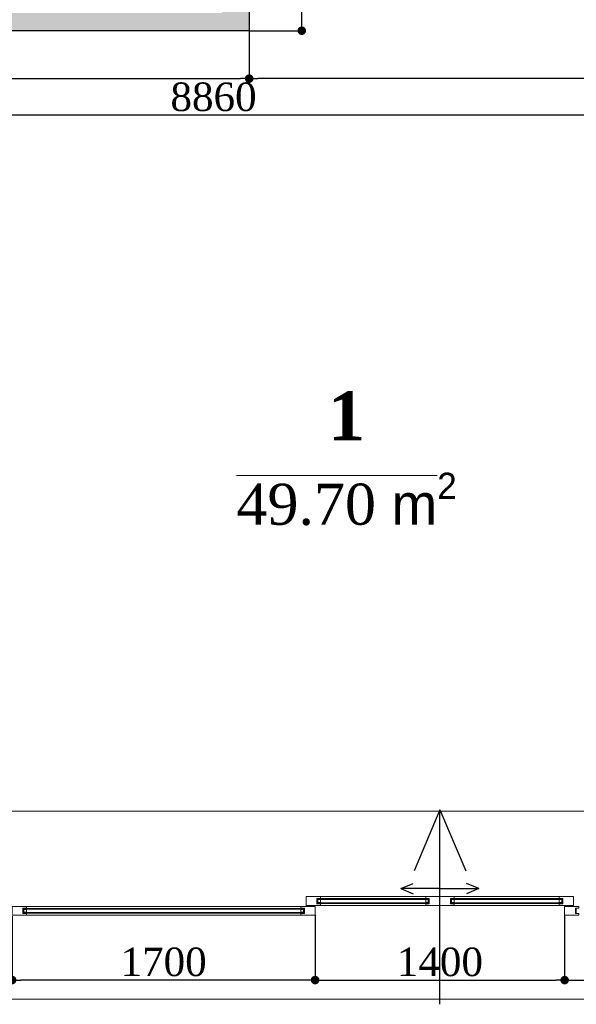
# Model space of a CAD drawing. Header units: feet. Extents: x 1854913 to 1946563, y 4620140 to 4662761.
# Tile 2 of 26: x 1859575 to 1862698, y 4632684 to 4638211. Entities that reach past the tile are written whole.
import ezdxf

# ---------------------------------------------------------------- set-up
doc = ezdxf.new("R2010")
doc.units = ezdxf.units.FT
doc.header["$MEASUREMENT"] = 0
doc.header["$PDMODE"] = 98
doc.header["$PDSIZE"] = 0.3
doc.layers.add('Fartebi', color=7, linetype='Continuous')
doc.layers.add('ZOMEBI', color=20, linetype='Continuous')
doc.layers.add('vid vne razreza', color=7, linetype='Continuous', lineweight=9)
doc.styles.get("Standard").update_dxf_attribs({"font": 'times.ttf'})
doc.dimstyles.new('ZO M100 Ark', dxfattribs={"dimscale": 8, "dimtxt": 8, "dimasz": 3, "dimexe": 0.5, "dimexo": 0, "dimgap": 2, "dimtad": 1, "dimtoh": 1, "dimdec": 0, "dimlfac": 10, "dimzin": 9, "dimtxsty": 'Standard', "dimblk": 'OBLIQUE', "dimcen": 2.5085, "dimdle": 0.5, "dimclrd": 20, "dimclre": 20, "dimclrt": 20, "dimadec": 0, "dimazin": 0, "dimtfac": 1, "dimtdec": 0, "dimtofl": 0, "dimtmove": 0, "dimatfit": 3, "dimfxl": 1, "dimarcsym": 0})

# ---------------------------------------------------------------- blocks, each defined once
blk = doc.blocks.new('_Dot')
at = {"color": 0, "linetype": 'ByBlock', "lineweight": -2}
blk.add_line((-0.5, 0), (-1, 0), dxfattribs=at)
at = {"color": 0, "linetype": 'ByBlock', "lineweight": 40, "const_width": 0.5}
blk.add_lwpolyline([(-0.25, 0, 1), (0.25, 0, 1)], format="xyb", close=True, dxfattribs=at)
blk = doc.blocks.new('*D5449')
at = {"layer": 'Defpoints', "color": 0, "lineweight": 30, "transparency": 16777216}
for p in [(1860862.8, 4639848.7), (1861158, 4639848.7), (1860862.8, 4638148.7)]:
    blk.add_point(p, dxfattribs=at)
at = {"layer": 'ZOMEBI', "color": 5, "lineweight": -2, "transparency": 16777216}
for p, q in [((1860862.8, 4639848.7), (1861178, 4639848.7)), ((1861158, 4638196.7), (1861158, 4639800.7)), ((1860862.8, 4638148.7), (1861178, 4638148.7))]:
    blk.add_line(p, q, dxfattribs=at)
at = {"layer": 'ZOMEBI', "color": 5, "lineweight": -2, "transparency": 16777216, "xscale": 48, "yscale": 48, "zscale": 48}
for p, rotation in [((1861158, 4639848.7), 90), ((1861158, 4638148.7), 270)]:
    blk.add_blockref('_Dot', p, dxfattribs=dict(at, rotation=rotation))
at = {"layer": 'ZOMEBI', "color": 5, "lineweight": 5, "transparency": 16777216, "insert": (1861056.8, 4638998.7), "char_height": 160, "attachment_point": 5, "rotation": 90}
blk.add_mtext('1700', dxfattribs=at)
blk = doc.blocks.new('*D5454')
at = {"layer": 'Defpoints', "color": 0, "lineweight": 30, "transparency": 16777216}
for p in [(1856232.8, 4638148.7), (1860862.8, 4638148.7), (1860862.8, 4637879.7)]:
    blk.add_point(p, dxfattribs=at)
at = {"layer": 'ZOMEBI', "color": 5, "lineweight": -2, "transparency": 16777216}
for p, q in [((1856232.8, 4638148.7), (1856232.8, 4637859.7)), ((1860862.8, 4638148.7), (1860862.8, 4637859.7)), ((1856280.8, 4637879.7), (1860814.8, 4637879.7))]:
    blk.add_line(p, q, dxfattribs=at)
at = {"layer": 'ZOMEBI', "color": 5, "lineweight": -2, "transparency": 16777216, "xscale": 48, "yscale": 48, "zscale": 48, "rotation": 180}
blk.add_blockref('_Dot', (1856232.8, 4637879.7), dxfattribs=at)
at = {"layer": 'ZOMEBI', "color": 5, "lineweight": -2, "transparency": 16777216, "xscale": 48, "yscale": 48, "zscale": 48}
blk.add_blockref('_Dot', (1860862.8, 4637879.7), dxfattribs=at)
at = {"layer": 'ZOMEBI', "color": 5, "lineweight": 5, "transparency": 16777216, "insert": (1858547.8, 4637980.8), "char_height": 160, "attachment_point": 5}
blk.add_mtext('4630', dxfattribs=at)
blk = doc.blocks.new('*D5455')
at = {"layer": 'Defpoints', "color": 0, "lineweight": 30, "transparency": 16777216}
for p in [(1860862.8, 4638148.7), (1865092.8, 4638148.7), (1860862.8, 4637879.7)]:
    blk.add_point(p, dxfattribs=at)
at = {"layer": 'ZOMEBI', "color": 5, "lineweight": -2, "transparency": 16777216}
for p, q in [((1860862.8, 4638148.7), (1860862.8, 4637859.7)), ((1865092.8, 4638148.7), (1865092.8, 4637859.7)), ((1865044.8, 4637879.7), (1860910.8, 4637879.7))]:
    blk.add_line(p, q, dxfattribs=at)
at = {"layer": 'ZOMEBI', "color": 5, "lineweight": -2, "transparency": 16777216, "xscale": 48, "yscale": 48, "zscale": 48, "rotation": 180}
blk.add_blockref('_Dot', (1860862.8, 4637879.7), dxfattribs=at)
at = {"layer": 'ZOMEBI', "color": 5, "lineweight": -2, "transparency": 16777216, "xscale": 48, "yscale": 48, "zscale": 48}
blk.add_blockref('_Dot', (1865092.8, 4637879.7), dxfattribs=at)
at = {"layer": 'ZOMEBI', "color": 5, "lineweight": 5, "transparency": 16777216, "insert": (1862977.8, 4637980.8), "char_height": 160, "attachment_point": 5}
blk.add_mtext('4230', dxfattribs=at)
blk = doc.blocks.new('*D5456')
at = {"layer": 'Defpoints', "color": 0, "lineweight": 30, "transparency": 16777216}
for p in [(1856232.8, 4638004.2), (1865092.8, 4637944.5), (1856232.8, 4637675.5)]:
    blk.add_point(p, dxfattribs=at)
at = {"layer": 'ZOMEBI', "color": 5, "lineweight": -2, "transparency": 16777216}
for p, q in [((1856232.8, 4638004.2), (1856232.8, 4637655.5)), ((1865092.8, 4637944.5), (1865092.8, 4637655.5)), ((1865044.8, 4637675.5), (1856280.8, 4637675.5))]:
    blk.add_line(p, q, dxfattribs=at)
at = {"layer": 'ZOMEBI', "color": 5, "lineweight": -2, "transparency": 16777216, "xscale": 48, "yscale": 48, "zscale": 48, "rotation": 180}
blk.add_blockref('_Dot', (1856232.8, 4637675.5), dxfattribs=at)
at = {"layer": 'ZOMEBI', "color": 5, "lineweight": -2, "transparency": 16777216, "xscale": 48, "yscale": 48, "zscale": 48}
blk.add_blockref('_Dot', (1865092.8, 4637675.5), dxfattribs=at)
at = {"layer": 'ZOMEBI', "color": 5, "lineweight": 5, "transparency": 16777216, "insert": (1860662.8, 4637776.6), "char_height": 160, "attachment_point": 5}
blk.add_mtext('8860', dxfattribs=at)
blk = doc.blocks.new('*D5500')
at = {"layer": 'Defpoints', "color": 0, "lineweight": 5, "transparency": 16777216}
for p in [(1859532.8, 4633178.7, -26089.3), (1861232.8, 4633183.5, -26089.3), (1859532.8, 4632819.8)]:
    blk.add_point(p, dxfattribs=at)
at = {"layer": 'ZOMEBI', "color": 5, "lineweight": -2, "transparency": 16777216}
for p, q in [((1859532.8, 4633178.7), (1859532.8, 4632799.8)), ((1861232.8, 4633183.5), (1861232.8, 4632799.8)), ((1861184.8, 4632819.8), (1859580.8, 4632819.8))]:
    blk.add_line(p, q, dxfattribs=at)
at = {"layer": 'ZOMEBI', "color": 5, "lineweight": -2, "transparency": 16777216, "xscale": 48, "yscale": 48, "zscale": 48, "rotation": 180}
blk.add_blockref('_Dot', (1859532.8, 4632819.8), dxfattribs=at)
at = {"layer": 'ZOMEBI', "color": 5, "lineweight": -2, "transparency": 16777216, "xscale": 48, "yscale": 48, "zscale": 48}
blk.add_blockref('_Dot', (1861232.8, 4632819.8), dxfattribs=at)
at = {"layer": 'ZOMEBI', "color": 5, "lineweight": 5, "transparency": 16777216, "insert": (1860382.8, 4632921), "char_height": 160, "attachment_point": 5}
blk.add_mtext('1700', dxfattribs=at)
blk = doc.blocks.new('*D5501')
at = {"layer": 'Defpoints', "color": 0, "lineweight": 5, "transparency": 16777216}
for p in [(1861232.8, 4633183.5, -26089.3), (1862632.8, 4633183.5, -26089.3), (1862632.8, 4632819.8)]:
    blk.add_point(p, dxfattribs=at)
at = {"layer": 'ZOMEBI', "color": 5, "lineweight": -2, "transparency": 16777216}
for p, q in [((1861232.8, 4633183.5), (1861232.8, 4632799.8)), ((1862632.8, 4633183.5), (1862632.8, 4632799.8)), ((1861280.8, 4632819.8), (1862584.8, 4632819.8))]:
    blk.add_line(p, q, dxfattribs=at)
at = {"layer": 'ZOMEBI', "color": 5, "lineweight": -2, "transparency": 16777216, "xscale": 48, "yscale": 48, "zscale": 48, "rotation": 180}
blk.add_blockref('_Dot', (1861232.8, 4632819.8), dxfattribs=at)
at = {"layer": 'ZOMEBI', "color": 5, "lineweight": -2, "transparency": 16777216, "xscale": 48, "yscale": 48, "zscale": 48}
blk.add_blockref('_Dot', (1862632.8, 4632819.8), dxfattribs=at)
at = {"layer": 'ZOMEBI', "color": 5, "lineweight": 5, "transparency": 16777216, "insert": (1861932.8, 4632920.9), "char_height": 160, "attachment_point": 5}
blk.add_mtext('1400', dxfattribs=at)
blk = doc.blocks.new('*D5502')
at = {"layer": 'Defpoints', "color": 0, "lineweight": 5, "transparency": 16777216}
for p in [(1862632.8, 4633183.5, -26089.3), (1864332.8, 4633178.7, -26089.3), (1864332.8, 4632819.8)]:
    blk.add_point(p, dxfattribs=at)
at = {"layer": 'ZOMEBI', "color": 5, "lineweight": -2, "transparency": 16777216}
for p, q in [((1862632.8, 4633183.5), (1862632.8, 4632799.8)), ((1864332.8, 4633178.7), (1864332.8, 4632799.8)), ((1862680.8, 4632819.8), (1864284.8, 4632819.8))]:
    blk.add_line(p, q, dxfattribs=at)
at = {"layer": 'ZOMEBI', "color": 5, "lineweight": -2, "transparency": 16777216, "xscale": 48, "yscale": 48, "zscale": 48, "rotation": 180}
blk.add_blockref('_Dot', (1862632.8, 4632819.8), dxfattribs=at)
at = {"layer": 'ZOMEBI', "color": 5, "lineweight": -2, "transparency": 16777216, "xscale": 48, "yscale": 48, "zscale": 48}
blk.add_blockref('_Dot', (1864332.8, 4632819.8), dxfattribs=at)
at = {"layer": 'ZOMEBI', "color": 5, "lineweight": 5, "transparency": 16777216, "insert": (1863482.8, 4632921), "char_height": 160, "attachment_point": 5}
blk.add_mtext('1700', dxfattribs=at)

msp = doc.modelspace()

# ---------------------------------------------------------------- hatches: boundary and pattern name
at = {"lineweight": 0}
h = msp.add_hatch(dxfattribs=at)
h.set_pattern_fill('AR-CONC', color=256, scale=30)
h.set_pattern_definition([(50, (1743908.82, 4649245.15), (215.17805, -18.82564), [22.5, -247.5]), (355, (1743908.82, 4649245.15), (-41.6254, 225.65764), [18, -198]), (100.45144, (1743926.75, 4649243.58), (173.55265, 206.832), [19.12206, -210.34263]), (46.1842, (1743908.82, 4649305.15), (320.1724, -49.6558), [33.75, -371.25]), (96.63564, (1743935.5, 4649301), (280.3986, 292.2356), [28.6831, -315.5141]), (351.18416, (1743908.82, 4649305.15), (280.3986, 292.2356), [27, -297]), (21, (1743938.82, 4649290.15), (179.07212, -120.78567), [22.5, -247.5]), (326, (1743938.82, 4649290.15), (72.9946, 217.545), [18, -198]), (71.45144, (1743953.74, 4649280.08), (252.0667, 96.75935), [19.12206, -210.34263]), (37.5, (1743908.82, 4649245.15), (3.647957, 99.868156), [0, -195.6, 0, -201, 0, -198.75]), (7.5, (1743908.82, 4649245.15), (78.92086, 118.32351), [0, -114.6, 0, -191.1, 0, -75.75]), (327.5, (1743841.92, 4649245.15), (160.14673, -6.76646), [0, -75, 0, -234, 0, -310.5]), (317.5, (1743811.92, 4649245.15), (174.95585, 30.0315), [0, -97.5, 0, -155.4, 0, -220.5])])
h.paths.add_polyline_path([(1856232.8, 4637248.7), (1855982.8, 4637248.7), (1855982.8, 4640178.7), (1856212.8, 4640178.7), (1856212.8, 4640108.7), (1856547.8, 4640108.7), (1856547.8, 4640138.7), (1856597.8, 4640138.7), (1856597.8, 4639848.7), (1856232.8, 4639848.7), (1856232.8, 4638248.7), (1857632.8, 4638248.7), (1857632.8, 4639848.7), (1857477.8, 4639848.7), (1857477.8, 4640138.7), (1857527.8, 4640138.7), (1857527.8, 4640108.7), (1857837.8, 4640108.7), (1857837.8, 4640138.7), (1857887.8, 4640138.7), (1857887.8, 4639848.7), (1857732.8, 4639848.7), (1857732.8, 4638248.7), (1859132.8, 4638248.7), (1859132.8, 4639848.7), (1858767.8, 4639848.7), (1858767.8, 4640138.7), (1858817.8, 4640138.7), (1858817.8, 4640108.7), (1859597.8, 4640108.7), (1859597.8, 4640138.7), (1859647.8, 4640138.7), (1859647.8, 4639848.7), (1859232.8, 4639848.7), (1859232.8, 4638248.7), (1860712.8, 4638248.7), (1860712.8, 4639848.7), (1860527.8, 4639848.7), (1860527.8, 4640138.7), (1860577.8, 4640138.7), (1860577.8, 4640108.7), (1867852.8, 4640108.7), (1867852.8, 4639848.7), (1865192.8, 4639848.7), (1865192.8, 4638248.7), (1867892.8, 4638248.7), (1867892.8, 4638148.7), (1867742.8, 4638148.7), (1867742.8, 4637468.7), (1867642.8, 4637468.7), (1867642.8, 4638148.7), (1865192.8, 4638148.7), (1865192.8, 4636598.7), (1866442.8, 4636598.7), (1866442.8, 4636568.7), (1867742.8, 4636568.7), (1867742.8, 4636274), (1867642.8, 4636274), (1867642.8, 4636498.7), (1865192.8, 4636498.7), (1865192.8, 4636478.8), (1865092.8, 4636478.8), (1865092.8, 4639848.7), (1860862.8, 4639848.7), (1860862.8, 4638148.7), (1856232.8, 4638148.7)])
h.paths.add_polyline_path([(1868592.8, 4640108.7), (1869652.8, 4640108.7), (1869652.8, 4639848.7), (1868942.8, 4639848.7), (1868942.8, 4638048.7), (1868842.8, 4638048.7), (1868842.8, 4638148.7), (1868742.8, 4638148.7), (1868742.8, 4638248.7), (1868842.8, 4638248.7), (1868842.8, 4639848.7), (1868592.8, 4639848.7)])
h.paths.add_polyline_path([(1870392.8, 4639848.7), (1870392.8, 4640108.7), (1871562.8, 4640108.7), (1871562.8, 4640178.7), (1871792.8, 4640178.7), (1871792.8, 4633178.7), (1871212.8, 4633178.7), (1871212.8, 4634038.7), (1871402.8, 4634038.7), (1871402.8, 4634338.7), (1871472.8, 4634338.7), (1871472.8, 4636948.7), (1868942.8, 4636948.7), (1868942.8, 4636848.7), (1868842.8, 4636848.7), (1868842.8, 4637148.7), (1868942.8, 4637148.7), (1868942.8, 4637048.7), (1871472.8, 4637048.7), (1871472.8, 4639768.7), (1871172.8, 4639768.7), (1871172.8, 4639848.7)])
h.paths.add_polyline_path([(1868942.8, 4634038.7), (1869412.8, 4634038.7), (1869412.8, 4633178.7), (1868842.8, 4633178.7), (1868842.8, 4635948.7), (1868942.8, 4635948.7)])
h.paths.add_polyline_path([(1864942.8, 4635378.8), (1865192.8, 4635378.8), (1865192.8, 4635478.8), (1864842.8, 4635478.8), (1864842.8, 4633768.7), (1865262.8, 4633768.7), (1865262.8, 4634448.8), (1864942.8, 4634448.8)])
h.paths.add_polyline_path([(1859532.8, 4634188.7), (1858762.8, 4634188.7), (1858762.8, 4633768.7), (1859532.8, 4633768.7)])
h.paths.add_polyline_path([(1855982.8, 4634188.7), (1855982.8, 4633768.7), (1856622.8, 4633768.7), (1856622.8, 4634188.7)])
at = {"lineweight": 9, "ltscale": 0.5}
h = msp.add_hatch(color=140, dxfattribs=at)
h.paths.add_polyline_path([(1861167.1, 4633199.3), (1861167.1, 4633195.3), (1859598.6, 4633195.3), (1859598.6, 4633199.3)])
h.paths.add_polyline_path([(1859598.6, 4633222), (1859598.6, 4633218), (1861167.1, 4633218), (1861167.1, 4633222)])
at = {"layer": 'vid vne razreza', "lineweight": 30, "ltscale": 0.5}
h = msp.add_hatch(color=140, dxfattribs=at)
h.paths.add_polyline_path([(1861867.3, 4633254.3), (1861867.3, 4633250.3), (1861248.6, 4633250.3), (1861248.6, 4633254.3)])
h.paths.add_polyline_path([(1861248.6, 4633277), (1861248.6, 4633273), (1861867.3, 4633273), (1861867.3, 4633277)])
h = msp.add_hatch(color=140, dxfattribs=at)
h.paths.add_polyline_path([(1861998.4, 4633254.3), (1861998.4, 4633250.3), (1862617.1, 4633250.3), (1862617.1, 4633254.3)])
h.paths.add_polyline_path([(1862617.1, 4633277), (1862617.1, 4633273), (1861998.4, 4633273), (1861998.4, 4633277)])

# ---------------------------------------------------------------- linework, layer by layer
at = {"color": 0, "lineweight": 9, "elevation": -26089.3}
msp.add_lwpolyline([(1872892.7, 4641220.7), (1872892.7, 4641220.7), (1872892.7, 4632713.3), (1855312.8, 4632713.3, -0.414214), (1854912.8, 4633113.3), (1854912.8, 4641220.7), (1854912.8, 4641220.7)], format="xyb", close=True, dxfattribs=at)
at = {"lineweight": 30, "elevation": -26089.3}
msp.add_lwpolyline([(1860862.8, 4639848.7), (1860862.8, 4638148.7), (1856232.8, 4638148.7), (1856232.8, 4637248.7), (1855982.8, 4637248.7), (1855982.8, 4640178.7)], dxfattribs=at)
at = {"lineweight": 5, "elevation": -26089.3}
msp.add_lwpolyline([(1855982.8, 4640178.7), (1856212.8, 4640178.7), (1856212.8, 4640108.7), (1871562.8, 4640108.7), (1871562.8, 4640178.7), (1871792.8, 4640178.7), (1871792.8, 4633178.7), (1868842.8, 4633178.7), (1868842.8, 4633768.7), (1855982.8, 4633768.7)], close=True, dxfattribs=at)
at = {"lineweight": 9, "ltscale": 0.5, "elevation": -26089.3}
for points in [[(1859532.8, 4633233.5), (1859612.8, 4633233.5), (1859612.8, 4633223.5), (1859592.8, 4633223.5), (1859592.8, 4633193.5), (1859612.8, 4633193.5), (1859612.8, 4633183.5), (1859532.8, 4633183.5), (1859532.8, 4633233.5)], [(1861232.8, 4633233.5), (1861152.8, 4633233.5), (1861152.8, 4633223.5), (1861172.8, 4633223.5), (1861172.8, 4633193.5), (1861152.8, 4633193.5), (1861152.8, 4633183.5), (1861232.8, 4633183.5), (1861232.8, 4633233.5)], [(1862632.8, 4633233.5), (1862712.8, 4633233.5), (1862712.8, 4633223.5), (1862692.8, 4633223.5), (1862692.8, 4633193.5), (1862712.8, 4633193.5), (1862712.8, 4633183.5), (1862632.8, 4633183.5), (1862632.8, 4633233.5)]]:
    msp.add_lwpolyline(points, dxfattribs=at)
for points in [[(1859597.6, 4633222), (1859597.6, 4633195.3), (1859593.7, 4633195.3), (1859593.7, 4633222)], [(1859612.9, 4633216.6), (1859612.9, 4633201), (1859598.6, 4633201), (1859598.6, 4633216.6)], [(1859612.8, 4633233.5), (1859612.8, 4633183.5), (1861152.8, 4633183.5), (1861152.8, 4633233.5)], [(1861152.8, 4633216.6), (1861152.8, 4633201), (1861167.1, 4633201), (1861167.1, 4633216.6)], [(1861168.1, 4633222), (1861168.1, 4633195.3), (1861172, 4633195.3), (1861172, 4633222)], [(1862697.6, 4633222), (1862697.6, 4633195.3), (1862693.7, 4633195.3), (1862693.7, 4633222)]]:
    msp.add_lwpolyline(points, close=True, dxfattribs=at)
at = {"color": 154, "lineweight": 9, "ltscale": 0.5, "elevation": -26089.3}
for points in [[(1859598.6, 4633222), (1859598.6, 4633218), (1861167.1, 4633218), (1861167.1, 4633222)], [(1861167.1, 4633199.3), (1861167.1, 4633195.3), (1859598.6, 4633195.3), (1859598.6, 4633199.3)]]:
    msp.add_lwpolyline(points, close=True, dxfattribs=at)
at = {"layer": 'vid vne razreza', "lineweight": 15, "ltscale": 0.5, "elevation": -26089.3}
for points in [[(1861182.8, 4633288.5), (1861262.8, 4633288.5), (1861262.8, 4633278.5), (1861242.8, 4633278.5), (1861242.8, 4633248.5), (1861262.8, 4633248.5), (1861262.8, 4633238.5), (1861182.8, 4633238.5), (1861182.8, 4633288.5)], [(1861932.8, 4633288.5), (1861853, 4633288.5), (1861853, 4633278.5), (1861873, 4633278.5), (1861873, 4633248.5), (1861853, 4633248.5), (1861853, 4633238.5), (1861932.8, 4633238.5), (1861932.8, 4633288.5)], [(1861932.8, 4633288.5), (1862012.7, 4633288.5), (1862012.7, 4633278.5), (1861992.7, 4633278.5), (1861992.7, 4633248.5), (1862012.7, 4633248.5), (1862012.7, 4633238.5), (1861932.8, 4633238.5), (1861932.8, 4633288.5)], [(1862682.8, 4633288.5), (1862602.8, 4633288.5), (1862602.8, 4633278.5), (1862622.8, 4633278.5), (1862622.8, 4633248.5), (1862602.8, 4633248.5), (1862602.8, 4633238.5), (1862682.8, 4633238.5), (1862682.8, 4633288.5)]]:
    msp.add_lwpolyline(points, dxfattribs=at)
for points in [[(1861247.6, 4633277), (1861247.6, 4633250.3), (1861243.7, 4633250.3), (1861243.7, 4633277)], [(1861262.9, 4633271.6), (1861262.9, 4633256), (1861248.6, 4633256), (1861248.6, 4633271.6)], [(1861853, 4633271.6), (1861853, 4633256), (1861867.3, 4633256), (1861867.3, 4633271.6)], [(1861868.3, 4633277), (1861868.3, 4633250.3), (1861872.2, 4633250.3), (1861872.2, 4633277)], [(1861997.4, 4633277), (1861997.4, 4633250.3), (1861993.5, 4633250.3), (1861993.5, 4633277)], [(1862012.7, 4633271.6), (1862012.7, 4633256), (1861998.4, 4633256), (1861998.4, 4633271.6)], [(1862602.8, 4633271.6), (1862602.8, 4633256), (1862617.1, 4633256), (1862617.1, 4633271.6)], [(1862618.1, 4633277), (1862618.1, 4633250.3), (1862622, 4633250.3), (1862622, 4633277)]]:
    msp.add_lwpolyline(points, close=True, dxfattribs=at)
at = {"layer": 'vid vne razreza', "color": 154, "lineweight": 9, "ltscale": 0.5, "elevation": -26089.3}
for points in [[(1861248.6, 4633277), (1861248.6, 4633273), (1861867.3, 4633273), (1861867.3, 4633277)], [(1862617.1, 4633277), (1862617.1, 4633273), (1861998.4, 4633273), (1861998.4, 4633277)], [(1861867.3, 4633254.3), (1861867.3, 4633250.3), (1861248.6, 4633250.3), (1861248.6, 4633254.3)], [(1861998.4, 4633254.3), (1861998.4, 4633250.3), (1862617.1, 4633250.3), (1862617.1, 4633254.3)]]:
    msp.add_lwpolyline(points, close=True, dxfattribs=at)
at = {"layer": 'vid vne razreza', "lineweight": 9, "ltscale": 0.5, "elevation": -26089.3}
for points in [[(1861262.8, 4633288.5), (1861262.8, 4633238.5), (1861853, 4633238.5), (1861853, 4633288.5)], [(1862602.8, 4633288.5), (1862602.8, 4633238.5), (1862012.7, 4633238.5), (1862012.7, 4633288.5)]]:
    msp.add_lwpolyline(points, close=True, dxfattribs=at)
at = {"layer": 'ZOMEBI', "color": 3, "lineweight": 30, "elevation": -26089.3}
for points in [[(1861932.8, 4632683.8), (1861932.8, 4633776.2), (1861788, 4633433.2)], [(1861932.8, 4632683.8), (1861932.8, 4633776.2), (1862077.7, 4633433.2)]]:
    msp.add_lwpolyline(points, dxfattribs=at)
at = {"layer": 'ZOMEBI', "color": 1, "elevation": -26089.3}
for points in [[(1861932.8, 4633333.3), (1861714.4, 4633333.3), (1861783, 4633362.3)], [(1861932.8, 4633333.3), (1861714.4, 4633333.3), (1861783, 4633304.4)], [(1861932.8, 4633333.3), (1862151.3, 4633333.3), (1862082.7, 4633362.3)], [(1861932.8, 4633333.3), (1862151.3, 4633333.3), (1862082.7, 4633304.4)]]:
    msp.add_lwpolyline(points, dxfattribs=at)

# ---------------------------------------------------------------- texts
at = {"layer": 'Fartebi', "color": 1, "lineweight": 5, "insert": (1861409.4, 4636123.8), "char_height": 237.8376, "width": 1392.119, "attachment_point": 2}
msp.add_mtext('\\A1;{\\fTimes New Roman|b1|i0|c0|p18;\\H1.15x;\\C216;1\\fTimes New Roman|b1|i0|c204|p18;\\H0.2174x;\\P\\fTimes New Roman|b0|i0|c0|p18;\\H3.874x;\\O\\C1;49.70 \\fAcadNusx|b0|i0|c0|p2;m\\fAcadMtavr|b0|i0|c0|p2;\\H0.6403x;\\S2^ ;}', dxfattribs=at)

# ---------------------------------------------------------------- dimensions: what is measured, and where the dimension line sits
at = {"layer": 'ZOMEBI', "color": 3, "lineweight": 5}
for base, p1, p2, angle, picture, middle in [((1861158, 4639848.7, -26089.3), (1860862.8, 4638148.7, -26089.3), (1860862.8, 4639848.7, -26089.3), 90, '*D5449', (1861056.8, 4638998.7, -26089.3)), ((1860862.8, 4637879.7, -26089.3), (1865092.8, 4638148.7, -26089.3), (1860862.8, 4638148.7, -26089.3), 180, '*D5455', (1862977.8, 4637980.8, -26089.3)), ((1856232.8, 4637675.5, -26089.3), (1865092.8, 4637944.5, -26089.3), (1856232.8, 4638004.2, -26089.3), 180, '*D5456', (1860662.8, 4637776.6, -26089.3)), ((1862632.8, 4632819.8), (1861232.8, 4633183.5, -26089.3), (1862632.8, 4633183.5, -26089.3), 180, '*D5501', (1861932.8, 4632920.9)), ((1864332.8, 4632819.8), (1862632.8, 4633183.5, -26089.3), (1864332.8, 4633178.7, -26089.3), 180, '*D5502', (1863482.8, 4632921))]:
    dim = msp.add_linear_dim(base=base, p1=p1, p2=p2, angle=angle, dimstyle='ZO M100 Ark', override={"dimscale": 40, "dimtxt": 4, "dimasz": 1.2, "dimgap": 0.5, "dimlfac": 1, "dimblk1": 'Dot', "dimblk2": 'Dot', "dimsah": 1, "dimclrd": 5, "dimclre": 5, "dimclrt": 5, "dimfxl": 0.18, "dimarcsym": 1}, dxfattribs=at)
    dim.commit()
    dim.dimension.update_dxf_attribs({"geometry": picture, "text_midpoint": middle})
for base, p1, p2, picture, middle in [((1860862.8, 4637879.7, -26089.3), (1856232.8, 4638148.7, -26089.3), (1860862.8, 4638148.7, -26089.3), '*D5454', (1858547.8, 4637980.8, -26089.3)), ((1859532.8, 4632819.8), (1861232.8, 4633183.5, -26089.3), (1859532.8, 4633178.7, -26089.3), '*D5500', (1860382.8, 4632921))]:
    dim = msp.add_linear_dim(base=base, p1=p1, p2=p2, dimstyle='ZO M100 Ark', override={"dimscale": 40, "dimtxt": 4, "dimasz": 1.2, "dimgap": 0.5, "dimlfac": 1, "dimblk1": 'Dot', "dimblk2": 'Dot', "dimsah": 1, "dimclrd": 5, "dimclre": 5, "dimclrt": 5, "dimfxl": 0.18, "dimarcsym": 1}, dxfattribs=at)
    dim.commit()
    dim.dimension.update_dxf_attribs({"geometry": picture, "text_midpoint": middle})

doc.saveas('drawing.dxf')
